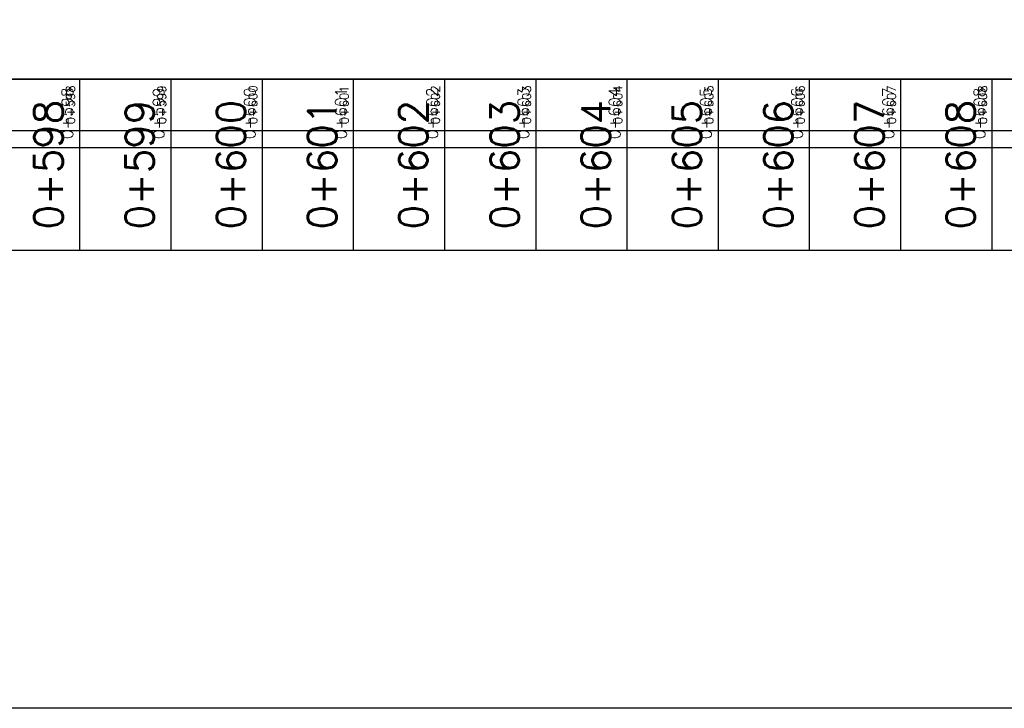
# Model space of a CAD drawing. Header units: metres. Extents: x 719936 to 720643, y 9143565 to 9144018.
# Tile 29 of 56: x 720523 to 720533, y 9143903 to 9143911. Entities that reach past the tile are written whole.
import ezdxf

# ---------------------------------------------------------------- set-up
doc = ezdxf.new("R2010")
doc.units = ezdxf.units.M
for name, color, linetype in [('01_CIVI_322_PF_GRID', 8, 'Continuous'), ('_ESTRUCTURA', 1, 'Continuous'), ('AecObjExplode_PLANTA RAPIDA_Vport_1ECE', 7, 'Continuous'), ('AecObjExplode_PLANTA RAPIDA_Vport_1ED3', 7, 'Continuous'), ('AecObjExplode_PLANTA RAPIDA_Vport_1ED7', 7, 'Continuous'), ('AecObjExplode_PLANTA RAPIDA_Vport_220C', 7, 'Continuous'), ('AecObjExplode_PLANTA RAPIDA_Vport_22C7', 7, 'Continuous'), ('AecObjExplode_PLANTA RAPIDA_Vport_22CB', 7, 'Continuous'), ('AecObjExplode_PLANTA RAPIDA_Vport_22E2', 7, 'Continuous'), ('AecObjExplode_PLANTA RAPIDA_Vport_22EB', 7, 'Continuous'), ('AecObjExplode_PLANTA RAPIDA_Vport_2460', 7, 'Continuous'), ('AecObjExplode_PLANTA RAPIDA_Vport_2496', 7, 'Continuous'), ('C-ROAD-PROF-TEXT', 7, 'Continuous'), ('C-ROAD-PROF-VIEW', 7, 'Continuous')]:
    doc.layers.add(name, color=color, linetype=linetype)
doc.styles.get("Standard").update_dxf_attribs({"font": 'simplex.shx'})

# ---------------------------------------------------------------- blocks, each defined once
blk = doc.blocks.new('AecObjExplode_PLANTA RAPIDA_Vport_1ECE')
at = {"layer": '01_CIVI_322_PF_GRID', "color": 7, "linetype": 'Continuous', "lineweight": -3}
blk.add_line((720495.244, 9143910.215), (720545.244, 9143910.215), dxfattribs=at)
at = {"layer": 'C-ROAD-PROF-VIEW', "color": 7, "linetype": 'Continuous', "lineweight": -3}
for p, q in [((720523.244, 9143908.34), (720523.244, 9143910.215)), ((720524.244, 9143908.34), (720524.244, 9143910.215)), ((720525.244, 9143908.34), (720525.244, 9143910.215)), ((720526.244, 9143908.34), (720526.244, 9143910.215)), ((720527.244, 9143908.34), (720527.244, 9143910.215)), ((720528.244, 9143908.34), (720528.244, 9143910.215)), ((720529.244, 9143908.34), (720529.244, 9143910.215)), ((720530.244, 9143908.34), (720530.244, 9143910.215)), ((720531.244, 9143908.34), (720531.244, 9143910.215)), ((720532.244, 9143908.34), (720532.244, 9143910.215)), ((720533.244, 9143908.34), (720533.244, 9143910.215))]:
    blk.add_line(p, q, dxfattribs=at)
blk.add_3dface([(720495.244, 9143908.34), (720545.244, 9143908.34), (720545.244, 9143910.215), (720495.244, 9143910.215)], dxfattribs=at)
at = {"layer": 'C-ROAD-PROF-TEXT', "color": 7, "linetype": 'Continuous', "lineweight": -3, "char_height": 0.3125, "attachment_point": 8, "rotation": 90}
for s, insert in [('0+598', (720523.056, 9143909.277)), ('0+599', (720524.056, 9143909.277)), ('0+600', (720525.056, 9143909.277)), ('0+601', (720526.056, 9143909.277)), ('0+602', (720527.056, 9143909.277)), ('0+603', (720528.056, 9143909.277)), ('0+604', (720529.056, 9143909.277)), ('0+605', (720530.056, 9143909.277)), ('0+606', (720531.056, 9143909.277)), ('0+607', (720532.056, 9143909.277)), ('0+608', (720533.056, 9143909.277))]:
    blk.add_mtext(s, dxfattribs=dict(at, insert=insert))
blk = doc.blocks.new('AecObjExplode_PLANTA RAPIDA_Vport_1ED3')
at = {"layer": '01_CIVI_322_PF_GRID', "color": 7, "linetype": 'Continuous', "lineweight": -3}
blk.add_line((720495.244, 9143910.215), (720545.244, 9143910.215), dxfattribs=at)
at = {"layer": 'C-ROAD-PROF-VIEW', "color": 7, "linetype": 'Continuous', "lineweight": -3}
for p, q in [((720523.244, 9143909.465), (720523.244, 9143910.215)), ((720524.244, 9143909.465), (720524.244, 9143910.215)), ((720525.244, 9143909.465), (720525.244, 9143910.215)), ((720526.244, 9143909.465), (720526.244, 9143910.215)), ((720527.244, 9143909.465), (720527.244, 9143910.215)), ((720528.244, 9143909.465), (720528.244, 9143910.215)), ((720529.244, 9143909.465), (720529.244, 9143910.215)), ((720530.244, 9143909.465), (720530.244, 9143910.215)), ((720531.244, 9143909.465), (720531.244, 9143910.215)), ((720532.244, 9143909.465), (720532.244, 9143910.215)), ((720533.244, 9143909.465), (720533.244, 9143910.215))]:
    blk.add_line(p, q, dxfattribs=at)
blk.add_3dface([(720495.244, 9143909.465), (720545.244, 9143909.465), (720545.244, 9143910.215), (720495.244, 9143910.215)], dxfattribs=at)
at = {"layer": 'C-ROAD-PROF-TEXT', "color": 7, "linetype": 'Continuous', "lineweight": -3, "char_height": 0.125, "attachment_point": 8, "rotation": 90}
for s, insert in [('0+598', (720523.169, 9143909.84)), ('0+599', (720524.169, 9143909.84)), ('0+600', (720525.169, 9143909.84)), ('0+601', (720526.169, 9143909.84)), ('0+602', (720527.169, 9143909.84)), ('0+603', (720528.169, 9143909.84)), ('0+604', (720529.169, 9143909.84)), ('0+605', (720530.169, 9143909.84)), ('0+606', (720531.169, 9143909.84)), ('0+607', (720532.169, 9143909.84)), ('0+608', (720533.169, 9143909.84))]:
    blk.add_mtext(s, dxfattribs=dict(at, insert=insert))
blk = doc.blocks.new('AecObjExplode_PLANTA RAPIDA_Vport_1ED7')
at = {"layer": '01_CIVI_322_PF_GRID', "color": 7, "linetype": 'Continuous', "lineweight": -3}
blk.add_line((720495.244, 9143910.215), (720545.244, 9143910.215), dxfattribs=at)
at = {"layer": 'C-ROAD-PROF-VIEW', "color": 7, "linetype": 'Continuous', "lineweight": -3}
for p, q in [((720523.244, 9143909.465), (720523.244, 9143910.215)), ((720524.244, 9143909.465), (720524.244, 9143910.215)), ((720525.244, 9143909.465), (720525.244, 9143910.215)), ((720526.244, 9143909.465), (720526.244, 9143910.215)), ((720527.244, 9143909.465), (720527.244, 9143910.215)), ((720528.244, 9143909.465), (720528.244, 9143910.215)), ((720529.244, 9143909.465), (720529.244, 9143910.215)), ((720530.244, 9143909.465), (720530.244, 9143910.215)), ((720531.244, 9143909.465), (720531.244, 9143910.215)), ((720532.244, 9143909.465), (720532.244, 9143910.215)), ((720533.244, 9143909.465), (720533.244, 9143910.215))]:
    blk.add_line(p, q, dxfattribs=at)
blk.add_3dface([(720495.244, 9143909.465), (720545.244, 9143909.465), (720545.244, 9143910.215), (720495.244, 9143910.215)], dxfattribs=at)
at = {"layer": 'C-ROAD-PROF-TEXT', "color": 7, "linetype": 'Continuous', "lineweight": -3, "char_height": 0.125, "attachment_point": 8, "rotation": 90}
for s, insert in [('0+598', (720523.169, 9143909.84)), ('0+599', (720524.169, 9143909.84)), ('0+600', (720525.169, 9143909.84)), ('0+601', (720526.169, 9143909.84)), ('0+602', (720527.169, 9143909.84)), ('0+603', (720528.169, 9143909.84)), ('0+604', (720529.169, 9143909.84)), ('0+605', (720530.169, 9143909.84)), ('0+606', (720531.169, 9143909.84)), ('0+607', (720532.169, 9143909.84)), ('0+608', (720533.169, 9143909.84))]:
    blk.add_mtext(s, dxfattribs=dict(at, insert=insert))
blk = doc.blocks.new('AecObjExplode_PLANTA RAPIDA_Vport_220C')
at = {"layer": '01_CIVI_322_PF_GRID', "color": 7, "linetype": 'Continuous', "lineweight": -3}
blk.add_line((720495.244, 9143910.215), (720545.244, 9143910.215), dxfattribs=at)
at = {"layer": 'C-ROAD-PROF-VIEW', "color": 7, "linetype": 'Continuous', "lineweight": -3}
for p, q in [((720523.244, 9143908.34), (720523.244, 9143910.215)), ((720524.244, 9143908.34), (720524.244, 9143910.215)), ((720525.244, 9143908.34), (720525.244, 9143910.215)), ((720526.244, 9143908.34), (720526.244, 9143910.215)), ((720527.244, 9143908.34), (720527.244, 9143910.215)), ((720528.244, 9143908.34), (720528.244, 9143910.215)), ((720529.244, 9143908.34), (720529.244, 9143910.215)), ((720530.244, 9143908.34), (720530.244, 9143910.215)), ((720531.244, 9143908.34), (720531.244, 9143910.215)), ((720532.244, 9143908.34), (720532.244, 9143910.215)), ((720533.244, 9143908.34), (720533.244, 9143910.215))]:
    blk.add_line(p, q, dxfattribs=at)
blk.add_3dface([(720495.244, 9143908.34), (720545.244, 9143908.34), (720545.244, 9143910.215), (720495.244, 9143910.215)], dxfattribs=at)
at = {"layer": 'C-ROAD-PROF-TEXT', "color": 7, "linetype": 'Continuous', "lineweight": -3, "char_height": 0.3125, "attachment_point": 8, "rotation": 90}
for s, insert in [('0+598', (720523.056, 9143909.277)), ('0+599', (720524.056, 9143909.277)), ('0+600', (720525.056, 9143909.277)), ('0+601', (720526.056, 9143909.277)), ('0+602', (720527.056, 9143909.277)), ('0+603', (720528.056, 9143909.277)), ('0+604', (720529.056, 9143909.277)), ('0+605', (720530.056, 9143909.277)), ('0+606', (720531.056, 9143909.277)), ('0+607', (720532.056, 9143909.277)), ('0+608', (720533.056, 9143909.277))]:
    blk.add_mtext(s, dxfattribs=dict(at, insert=insert))
blk = doc.blocks.new('AecObjExplode_PLANTA RAPIDA_Vport_22C7')
at = {"layer": '01_CIVI_322_PF_GRID', "color": 7, "linetype": 'Continuous', "lineweight": -3}
blk.add_line((720495.244, 9143910.215), (720545.244, 9143910.215), dxfattribs=at)
at = {"layer": 'C-ROAD-PROF-VIEW', "color": 7, "linetype": 'Continuous', "lineweight": -3}
for p, q in [((720523.244, 9143909.652), (720523.244, 9143910.215)), ((720524.244, 9143909.652), (720524.244, 9143910.215)), ((720525.244, 9143909.652), (720525.244, 9143910.215)), ((720526.244, 9143909.652), (720526.244, 9143910.215)), ((720527.244, 9143909.652), (720527.244, 9143910.215)), ((720528.244, 9143909.652), (720528.244, 9143910.215)), ((720529.244, 9143909.652), (720529.244, 9143910.215)), ((720530.244, 9143909.652), (720530.244, 9143910.215)), ((720531.244, 9143909.652), (720531.244, 9143910.215)), ((720532.244, 9143909.652), (720532.244, 9143910.215)), ((720533.244, 9143909.652), (720533.244, 9143910.215))]:
    blk.add_line(p, q, dxfattribs=at)
blk.add_3dface([(720495.244, 9143909.652), (720545.244, 9143909.652), (720545.244, 9143910.215), (720495.244, 9143910.215)], dxfattribs=at)
at = {"layer": 'C-ROAD-PROF-TEXT', "color": 7, "linetype": 'Continuous', "lineweight": -3, "char_height": 0.0938, "attachment_point": 8, "rotation": 90}
for s, insert in [('0+598', (720523.188, 9143909.933)), ('0+599', (720524.188, 9143909.933)), ('0+600', (720525.188, 9143909.933)), ('0+601', (720526.188, 9143909.933)), ('0+602', (720527.188, 9143909.933)), ('0+603', (720528.188, 9143909.933)), ('0+604', (720529.188, 9143909.933)), ('0+605', (720530.188, 9143909.933)), ('0+606', (720531.188, 9143909.933)), ('0+607', (720532.188, 9143909.933)), ('0+608', (720533.188, 9143909.933))]:
    blk.add_mtext(s, dxfattribs=dict(at, insert=insert))
blk = doc.blocks.new('AecObjExplode_PLANTA RAPIDA_Vport_22CB')
at = {"layer": '01_CIVI_322_PF_GRID', "color": 7, "linetype": 'Continuous', "lineweight": -3}
blk.add_line((720495.244, 9143910.215), (720545.244, 9143910.215), dxfattribs=at)
at = {"layer": 'C-ROAD-PROF-VIEW', "color": 7, "linetype": 'Continuous', "lineweight": -3}
for p, q in [((720523.244, 9143909.652), (720523.244, 9143910.215)), ((720524.244, 9143909.652), (720524.244, 9143910.215)), ((720525.244, 9143909.652), (720525.244, 9143910.215)), ((720526.244, 9143909.652), (720526.244, 9143910.215)), ((720527.244, 9143909.652), (720527.244, 9143910.215)), ((720528.244, 9143909.652), (720528.244, 9143910.215)), ((720529.244, 9143909.652), (720529.244, 9143910.215)), ((720530.244, 9143909.652), (720530.244, 9143910.215)), ((720531.244, 9143909.652), (720531.244, 9143910.215)), ((720532.244, 9143909.652), (720532.244, 9143910.215)), ((720533.244, 9143909.652), (720533.244, 9143910.215))]:
    blk.add_line(p, q, dxfattribs=at)
blk.add_3dface([(720495.244, 9143909.652), (720545.244, 9143909.652), (720545.244, 9143910.215), (720495.244, 9143910.215)], dxfattribs=at)
at = {"layer": 'C-ROAD-PROF-TEXT', "color": 7, "linetype": 'Continuous', "lineweight": -3, "char_height": 0.0938, "attachment_point": 8, "rotation": 90}
for s, insert in [('0+598', (720523.188, 9143909.933)), ('0+599', (720524.188, 9143909.933)), ('0+600', (720525.188, 9143909.933)), ('0+601', (720526.188, 9143909.933)), ('0+602', (720527.188, 9143909.933)), ('0+603', (720528.188, 9143909.933)), ('0+604', (720529.188, 9143909.933)), ('0+605', (720530.188, 9143909.933)), ('0+606', (720531.188, 9143909.933)), ('0+607', (720532.188, 9143909.933)), ('0+608', (720533.188, 9143909.933))]:
    blk.add_mtext(s, dxfattribs=dict(at, insert=insert))
blk = doc.blocks.new('AecObjExplode_PLANTA RAPIDA_Vport_22E2')
at = {"layer": '01_CIVI_322_PF_GRID', "color": 7, "linetype": 'Continuous', "lineweight": -3}
blk.add_line((720495.244, 9143910.215), (720545.244, 9143910.215), dxfattribs=at)
at = {"layer": 'C-ROAD-PROF-VIEW', "color": 7, "linetype": 'Continuous', "lineweight": -3}
for p, q in [((720523.244, 9143909.652), (720523.244, 9143910.215)), ((720524.244, 9143909.652), (720524.244, 9143910.215)), ((720525.244, 9143909.652), (720525.244, 9143910.215)), ((720526.244, 9143909.652), (720526.244, 9143910.215)), ((720527.244, 9143909.652), (720527.244, 9143910.215)), ((720528.244, 9143909.652), (720528.244, 9143910.215)), ((720529.244, 9143909.652), (720529.244, 9143910.215)), ((720530.244, 9143909.652), (720530.244, 9143910.215)), ((720531.244, 9143909.652), (720531.244, 9143910.215)), ((720532.244, 9143909.652), (720532.244, 9143910.215)), ((720533.244, 9143909.652), (720533.244, 9143910.215))]:
    blk.add_line(p, q, dxfattribs=at)
blk.add_3dface([(720495.244, 9143909.652), (720545.244, 9143909.652), (720545.244, 9143910.215), (720495.244, 9143910.215)], dxfattribs=at)
at = {"layer": 'C-ROAD-PROF-TEXT', "color": 7, "linetype": 'Continuous', "lineweight": -3, "char_height": 0.0938, "attachment_point": 8, "rotation": 90}
for s, insert in [('0+598', (720523.188, 9143909.933)), ('0+599', (720524.188, 9143909.933)), ('0+600', (720525.188, 9143909.933)), ('0+601', (720526.188, 9143909.933)), ('0+602', (720527.188, 9143909.933)), ('0+603', (720528.188, 9143909.933)), ('0+604', (720529.188, 9143909.933)), ('0+605', (720530.188, 9143909.933)), ('0+606', (720531.188, 9143909.933)), ('0+607', (720532.188, 9143909.933)), ('0+608', (720533.188, 9143909.933))]:
    blk.add_mtext(s, dxfattribs=dict(at, insert=insert))
blk = doc.blocks.new('AecObjExplode_PLANTA RAPIDA_Vport_22EB')
at = {"layer": '01_CIVI_322_PF_GRID', "color": 7, "linetype": 'Continuous', "lineweight": -3}
blk.add_line((720495.244, 9143910.215), (720545.244, 9143910.215), dxfattribs=at)
at = {"layer": 'C-ROAD-PROF-VIEW', "color": 7, "linetype": 'Continuous', "lineweight": -3}
for p, q in [((720523.244, 9143909.652), (720523.244, 9143910.215)), ((720524.244, 9143909.652), (720524.244, 9143910.215)), ((720525.244, 9143909.652), (720525.244, 9143910.215)), ((720526.244, 9143909.652), (720526.244, 9143910.215)), ((720527.244, 9143909.652), (720527.244, 9143910.215)), ((720528.244, 9143909.652), (720528.244, 9143910.215)), ((720529.244, 9143909.652), (720529.244, 9143910.215)), ((720530.244, 9143909.652), (720530.244, 9143910.215)), ((720531.244, 9143909.652), (720531.244, 9143910.215)), ((720532.244, 9143909.652), (720532.244, 9143910.215)), ((720533.244, 9143909.652), (720533.244, 9143910.215))]:
    blk.add_line(p, q, dxfattribs=at)
blk.add_3dface([(720495.244, 9143909.652), (720545.244, 9143909.652), (720545.244, 9143910.215), (720495.244, 9143910.215)], dxfattribs=at)
at = {"layer": 'C-ROAD-PROF-TEXT', "color": 7, "linetype": 'Continuous', "lineweight": -3, "char_height": 0.0938, "attachment_point": 8, "rotation": 90}
for s, insert in [('0+598', (720523.188, 9143909.933)), ('0+599', (720524.188, 9143909.933)), ('0+600', (720525.188, 9143909.933)), ('0+601', (720526.188, 9143909.933)), ('0+602', (720527.188, 9143909.933)), ('0+603', (720528.188, 9143909.933)), ('0+604', (720529.188, 9143909.933)), ('0+605', (720530.188, 9143909.933)), ('0+606', (720531.188, 9143909.933)), ('0+607', (720532.188, 9143909.933)), ('0+608', (720533.188, 9143909.933))]:
    blk.add_mtext(s, dxfattribs=dict(at, insert=insert))
blk = doc.blocks.new('AecObjExplode_PLANTA RAPIDA_Vport_2460')
at = {"layer": '01_CIVI_322_PF_GRID', "color": 7, "linetype": 'Continuous', "lineweight": -3}
blk.add_line((720495.244, 9143910.215), (720545.244, 9143910.215), dxfattribs=at)
at = {"layer": 'C-ROAD-PROF-VIEW', "color": 7, "linetype": 'Continuous', "lineweight": -3}
for p, q in [((720523.244, 9143909.652), (720523.244, 9143910.215)), ((720524.244, 9143909.652), (720524.244, 9143910.215)), ((720525.244, 9143909.652), (720525.244, 9143910.215)), ((720526.244, 9143909.652), (720526.244, 9143910.215)), ((720527.244, 9143909.652), (720527.244, 9143910.215)), ((720528.244, 9143909.652), (720528.244, 9143910.215)), ((720529.244, 9143909.652), (720529.244, 9143910.215)), ((720530.244, 9143909.652), (720530.244, 9143910.215)), ((720531.244, 9143909.652), (720531.244, 9143910.215)), ((720532.244, 9143909.652), (720532.244, 9143910.215)), ((720533.244, 9143909.652), (720533.244, 9143910.215))]:
    blk.add_line(p, q, dxfattribs=at)
blk.add_3dface([(720495.244, 9143909.652), (720545.244, 9143909.652), (720545.244, 9143910.215), (720495.244, 9143910.215)], dxfattribs=at)
at = {"layer": 'C-ROAD-PROF-TEXT', "color": 7, "linetype": 'Continuous', "lineweight": -3, "char_height": 0.0937, "attachment_point": 8, "rotation": 90}
for s, insert in [('0+598', (720523.188, 9143909.933)), ('0+599', (720524.188, 9143909.933)), ('0+600', (720525.188, 9143909.933)), ('0+601', (720526.188, 9143909.933)), ('0+602', (720527.188, 9143909.933)), ('0+603', (720528.188, 9143909.933)), ('0+604', (720529.188, 9143909.933)), ('0+605', (720530.188, 9143909.933)), ('0+606', (720531.188, 9143909.933)), ('0+607', (720532.188, 9143909.933)), ('0+608', (720533.188, 9143909.933))]:
    blk.add_mtext(s, dxfattribs=dict(at, insert=insert))
blk = doc.blocks.new('AecObjExplode_PLANTA RAPIDA_Vport_2496')
at = {"layer": '01_CIVI_322_PF_GRID', "color": 7, "linetype": 'Continuous', "lineweight": -3}
blk.add_line((720495.244, 9143910.215), (720545.244, 9143910.215), dxfattribs=at)
at = {"layer": 'C-ROAD-PROF-VIEW', "color": 7, "linetype": 'Continuous', "lineweight": -3}
for p, q in [((720523.244, 9143909.652), (720523.244, 9143910.215)), ((720524.244, 9143909.652), (720524.244, 9143910.215)), ((720525.244, 9143909.652), (720525.244, 9143910.215)), ((720526.244, 9143909.652), (720526.244, 9143910.215)), ((720527.244, 9143909.652), (720527.244, 9143910.215)), ((720528.244, 9143909.652), (720528.244, 9143910.215)), ((720529.244, 9143909.652), (720529.244, 9143910.215)), ((720530.244, 9143909.652), (720530.244, 9143910.215)), ((720531.244, 9143909.652), (720531.244, 9143910.215)), ((720532.244, 9143909.652), (720532.244, 9143910.215)), ((720533.244, 9143909.652), (720533.244, 9143910.215))]:
    blk.add_line(p, q, dxfattribs=at)
blk.add_3dface([(720495.244, 9143909.652), (720545.244, 9143909.652), (720545.244, 9143910.215), (720495.244, 9143910.215)], dxfattribs=at)
at = {"layer": 'C-ROAD-PROF-TEXT', "color": 7, "linetype": 'Continuous', "lineweight": -3, "char_height": 0.0938, "attachment_point": 8, "rotation": 90}
for s, insert in [('0+598', (720523.188, 9143909.933)), ('0+599', (720524.188, 9143909.933)), ('0+600', (720525.188, 9143909.933)), ('0+601', (720526.188, 9143909.933)), ('0+602', (720527.188, 9143909.933)), ('0+603', (720528.188, 9143909.933)), ('0+604', (720529.188, 9143909.933)), ('0+605', (720530.188, 9143909.933)), ('0+606', (720531.188, 9143909.933)), ('0+607', (720532.188, 9143909.933)), ('0+608', (720533.188, 9143909.933))]:
    blk.add_mtext(s, dxfattribs=dict(at, insert=insert))

msp = doc.modelspace()

# ---------------------------------------------------------------- linework, layer by layer
at = {"layer": '_ESTRUCTURA'}
msp.add_lwpolyline([(720479.285, 9143927.055), (720560.413, 9143927.055), (720560.413, 9143903.315), (720479.285, 9143903.315)], close=True, dxfattribs=at)

# ---------------------------------------------------------------- next in the draw order: block references
at = {"layer": 'AecObjExplode_PLANTA RAPIDA_Vport_1ECE'}
msp.add_blockref('AecObjExplode_PLANTA RAPIDA_Vport_1ECE', (0, 0), dxfattribs=at)

# ---------------------------------------------------------------- next in the draw order: block references
at = {"layer": 'AecObjExplode_PLANTA RAPIDA_Vport_1ED3'}
msp.add_blockref('AecObjExplode_PLANTA RAPIDA_Vport_1ED3', (0, 0), dxfattribs=at)

# ---------------------------------------------------------------- next in the draw order: block references
at = {"layer": 'AecObjExplode_PLANTA RAPIDA_Vport_1ED7'}
msp.add_blockref('AecObjExplode_PLANTA RAPIDA_Vport_1ED7', (0, 0), dxfattribs=at)

# ---------------------------------------------------------------- next in the draw order: block references
at = {"layer": 'AecObjExplode_PLANTA RAPIDA_Vport_220C'}
msp.add_blockref('AecObjExplode_PLANTA RAPIDA_Vport_220C', (0, 0), dxfattribs=at)

# ---------------------------------------------------------------- next in the draw order: block references
at = {"layer": 'AecObjExplode_PLANTA RAPIDA_Vport_22C7'}
msp.add_blockref('AecObjExplode_PLANTA RAPIDA_Vport_22C7', (0, 0), dxfattribs=at)

# ---------------------------------------------------------------- next in the draw order: block references
at = {"layer": 'AecObjExplode_PLANTA RAPIDA_Vport_22CB'}
msp.add_blockref('AecObjExplode_PLANTA RAPIDA_Vport_22CB', (0, 0), dxfattribs=at)

# ---------------------------------------------------------------- next in the draw order: block references
at = {"layer": 'AecObjExplode_PLANTA RAPIDA_Vport_22E2'}
msp.add_blockref('AecObjExplode_PLANTA RAPIDA_Vport_22E2', (0, 0), dxfattribs=at)

# ---------------------------------------------------------------- next in the draw order: block references
at = {"layer": 'AecObjExplode_PLANTA RAPIDA_Vport_22EB'}
msp.add_blockref('AecObjExplode_PLANTA RAPIDA_Vport_22EB', (0, 0), dxfattribs=at)

# ---------------------------------------------------------------- next in the draw order: block references
at = {"layer": 'AecObjExplode_PLANTA RAPIDA_Vport_2460'}
msp.add_blockref('AecObjExplode_PLANTA RAPIDA_Vport_2460', (0, 0), dxfattribs=at)

# ---------------------------------------------------------------- next in the draw order: block references
at = {"layer": 'AecObjExplode_PLANTA RAPIDA_Vport_2496'}
msp.add_blockref('AecObjExplode_PLANTA RAPIDA_Vport_2496', (0, 0), dxfattribs=at)

doc.saveas('drawing.dxf')
